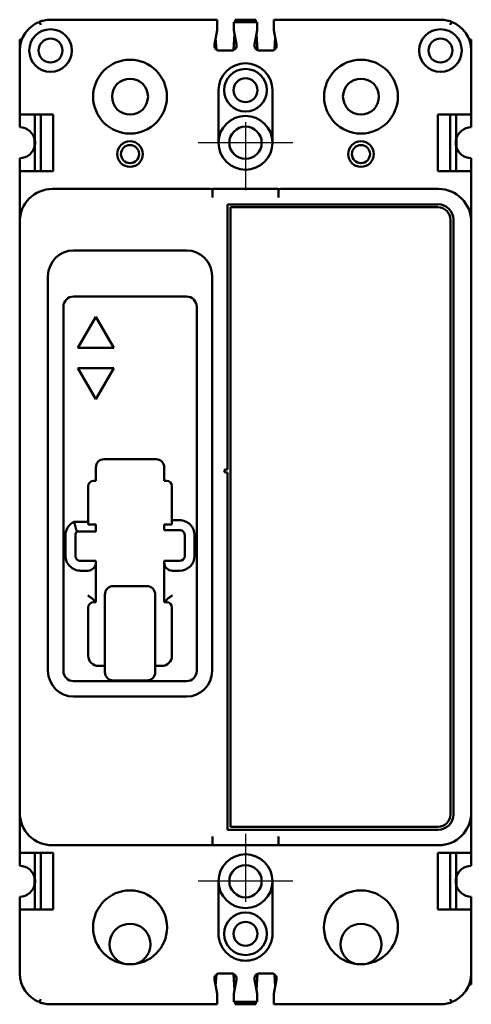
# Model space of a CAD drawing. Extents: x -35 to 35, y -133 to 19.
import ezdxf

# ---------------------------------------------------------------- set-up
doc = ezdxf.new("R2010")
doc.units = 0
doc.header["$MEASUREMENT"] = 0
doc.layers.add('Center Mark (ANSI)', color=7, linetype='Continuous', lineweight=25)
doc.layers.add('Visible (ANSI)', color=7, linetype='Continuous', lineweight=50)

msp = doc.modelspace()

# ---------------------------------------------------------------- linework, layer by layer
at = {"layer": 'Center Mark (ANSI)', "linetype": 'Continuous'}
for p, q in [((0, 3.17), (0, -7.34)), ((7.34, 0), (-7.34, 0)), ((0, -106.96), (0, -117.48)), ((7.34, -114.3), (-7.34, -114.3))]:
    msp.add_line(p, q, dxfattribs=at)
at = {"layer": 'Visible (ANSI)'}
for p, q in [((-31.67, 18.26), (-31.85, 18.74)), ((-30.15, 19.05), (-5.56, 19.05)), ((-5.56, 19.05), (-4.37, 19.05)), ((-4.37, 19.05), (-4.37, 18.57)), ((-4.37, 18.57), (-4.37, 18.26)), ((-1.83, 18.26), (-1.83, 18.67)), ((1.83, 18.67), (-1.83, 18.67)), ((-1.59, 19.05), (-1.61, 18.67)), ((-1.59, 19.05), (1.59, 19.05)), ((1.46, 19.05), (-1.46, 19.05)), ((1.61, 18.67), (1.59, 19.05)), ((1.83, 18.67), (1.83, 18.26)), ((4.37, 18.57), (4.37, 19.05)), ((4.37, 19.05), (5.56, 19.05)), ((4.37, 18.26), (4.37, 18.57)), ((30.15, 19.05), (5.56, 19.05)), ((31.67, 18.26), (31.85, 18.74)), ((-4.8, 15.21), (-4.37, 17.45)), ((-4.37, 17.45), (-4.37, 18.26)), ((-1.72, 16.88), (-1.87, 14.33)), ((-1.83, 18.26), (-1.83, 17.45)), ((-1.83, 17.45), (-1.39, 15.21)), ((1.39, 15.21), (1.83, 17.45)), ((1.87, 14.33), (1.72, 16.88)), ((1.83, 17.45), (1.83, 18.26)), ((4.37, 18.26), (4.37, 17.45)), ((4.37, 17.45), (4.8, 15.21)), ((-34.93, 16), (-34.6, 16)), ((-34.93, 16), (-34.93, 14.27)), ((-34.93, 16), (-34.6, 16)), ((-4.51, 14.44), (-4.62, 16.18)), ((4.6, 16.28), (4.48, 14.42)), ((34.92, 16), (34.6, 16)), ((34.6, 16), (34.92, 16)), ((34.92, 16), (34.92, 14.27)), ((-34.93, 14.27), (-34.93, 4.37)), ((-2.17, 14.28), (-4.03, 14.28)), ((4.03, 14.28), (2.16, 14.28)), ((34.92, 14.27), (34.92, 4.37)), ((-4.17, 0), (-4.17, 8.13)), ((4.17, 8.13), (4.17, 0)), ((-34.93, 2.39), (-34.93, 4.37)), ((-34.42, 4.37), (-34.93, 4.37)), ((-34.42, 4.37), (-29.77, 4.37)), ((-32.56, 4.37), (-32.56, 0.35)), ((-31.64, 4.37), (-31.64, -4.37)), ((-29.77, 4.37), (-29.77, -4.37)), ((29.77, 4.37), (29.77, -4.37)), ((34.42, 4.37), (29.77, 4.37)), ((31.64, 4.37), (31.64, -4.37)), ((32.56, 4.37), (32.56, 0.35)), ((34.42, 4.37), (34.92, 4.37)), ((34.92, 2.39), (34.92, 4.37)), ((-32.64, 0.69), (-32.64, -0.69)), ((32.64, 0.69), (32.64, -0.69)), ((-32.56, -0.35), (-32.56, -4.37)), ((32.56, -0.35), (32.56, -4.37)), ((-34.93, -4.37), (-34.93, -2.39)), ((34.92, -4.37), (34.92, -2.39)), ((-34.93, -4.37), (-34.42, -4.37)), ((-34.93, -4.37), (-34.93, -12.22)), ((-29.77, -4.37), (-34.42, -4.37)), ((29.77, -4.37), (34.42, -4.37)), ((34.92, -4.37), (34.42, -4.37)), ((34.92, -4.37), (34.92, -12.22)), ((-5.87, -7.14), (-29.85, -7.14)), ((-5.08, -7.14), (5.08, -7.14)), ((-5.08, -8.41), (-5.08, -7.14)), ((5.08, -7.14), (5.08, -8.41)), ((5.87, -7.14), (29.84, -7.14)), ((-5.08, -8.41), (-5.08, -8.49)), ((5.08, -8.49), (5.08, -8.41)), ((-2.77, -50.55), (-2.77, -9.53)), ((-2.77, -9.53), (29.77, -9.53)), ((-2.31, -105.89), (-2.31, -9.98)), ((-2.31, -9.98), (29.77, -9.98)), ((31.7, -11.91), (31.7, -103.96)), ((32.16, -11.91), (32.16, -103.96)), ((-34.93, -12.22), (-34.93, -103.66)), ((34.92, -12.22), (34.92, -103.66)), ((-9.12, -16.66), (-26.59, -16.66)), ((-30.56, -20.62), (-30.56, -81.76)), ((-5.16, -81.76), (-5.16, -20.62)), ((-26.59, -23.8), (-9.12, -23.8)), ((-28.17, -81.76), (-28.17, -25.37)), ((-7.54, -25.37), (-7.54, -81.76)), ((-25.91, -31.72), (-23.14, -26.93)), ((-23.14, -26.93), (-20.37, -31.72)), ((-20.37, -31.72), (-25.91, -31.72)), ((-25.91, -34.9), (-20.37, -34.9)), ((-23.14, -39.69), (-25.91, -34.9)), ((-20.37, -34.9), (-23.14, -39.69)), ((-23.14, -52.32), (-23.14, -50.25)), ((-21.87, -48.98), (-13.84, -48.98)), ((-12.57, -50.25), (-12.57, -52.32)), ((-3.02, -50.55), (-2.77, -50.55)), ((-2.77, -51.05), (-3.02, -51.05)), ((-2.77, -106.35), (-2.77, -51.05)), ((-24.33, -58.65), (-24.33, -53.14)), ((-23.52, -52.32), (-23.14, -52.32)), ((-12.57, -52.32), (-12.19, -52.32)), ((-11.38, -53.14), (-11.38, -58.42)), ((-24.33, -58.65), (-26.51, -58.65)), ((-24.33, -59.08), (-24.33, -58.65)), ((-23.14, -59.08), (-24.33, -59.08)), ((-23.14, -60.17), (-23.14, -59.08)), ((-11.38, -59.08), (-12.57, -59.08)), ((-12.57, -59.08), (-12.57, -59.94)), ((-11.38, -58.42), (-11.38, -59.08)), ((-10.21, -58.42), (-11.38, -58.42)), ((-27.84, -60.76), (-27.84, -63.9)), ((-26.31, -63.91), (-26.31, -60.76)), ((-26.07, -60.17), (-23.14, -60.17)), ((-12.57, -59.94), (-10.21, -59.94)), ((-9.4, -60.76), (-9.4, -63.91)), ((-7.87, -63.91), (-7.87, -60.76)), ((-23.14, -64.72), (-25.5, -64.72)), ((-23.14, -64.97), (-23.14, -64.72)), ((-23.14, -71.12), (-23.14, -64.97)), ((-10.21, -64.72), (-12.57, -64.72)), ((-12.57, -64.72), (-12.57, -64.97)), ((-12.57, -64.97), (-12.57, -71.12)), ((-25.5, -66.24), (-24.41, -66.24)), ((-11.3, -66.24), (-10.21, -66.24)), ((-21.74, -69.97), (-21.74, -76.02)), ((-20.47, -68.61), (-15.24, -68.61)), ((-13.97, -76.02), (-13.97, -69.97)), ((-23.14, -71.12), (-23.52, -70.74)), ((-23.52, -71.12), (-23.14, -71.12)), ((-12.19, -70.74), (-12.57, -71.12)), ((-12.57, -71.12), (-12.19, -71.12)), ((-24.33, -79.4), (-24.33, -71.93)), ((-11.38, -71.93), (-11.38, -79.4)), ((-21.74, -76.02), (-21.74, -81.96)), ((-13.97, -81.96), (-13.97, -76.02)), ((-21.74, -80.98), (-22.76, -80.98)), ((-12.95, -80.98), (-13.97, -80.98)), ((-9.12, -83.34), (-26.59, -83.34)), ((-20.47, -83.23), (-15.24, -83.23)), ((-26.59, -85.73), (-9.12, -85.73)), ((-34.93, -103.66), (-34.93, -109.93)), ((34.92, -103.66), (34.92, -109.93)), ((29.77, -106.35), (-2.77, -106.35)), ((29.77, -105.89), (-2.31, -105.89)), ((-5.08, -107.39), (-5.08, -107.47)), ((-5.08, -108.74), (-5.08, -107.47)), ((5.08, -107.47), (5.08, -107.39)), ((5.08, -107.47), (5.08, -108.74)), ((-29.85, -108.74), (-5.87, -108.74)), ((-5.08, -108.74), (5.08, -108.74)), ((29.84, -108.74), (5.87, -108.74)), ((-34.93, -111.91), (-34.93, -109.93)), ((-34.42, -109.93), (-34.93, -109.93)), ((-34.42, -109.93), (-29.77, -109.93)), ((-32.56, -113.95), (-32.56, -109.93)), ((-31.64, -118.67), (-31.64, -109.93)), ((-29.77, -109.93), (-29.77, -118.67)), ((29.77, -109.93), (29.77, -118.67)), ((34.42, -109.93), (29.77, -109.93)), ((31.64, -118.67), (31.64, -109.93)), ((32.56, -113.95), (32.56, -109.93)), ((34.42, -109.93), (34.92, -109.93)), ((34.92, -111.91), (34.92, -109.93)), ((-32.64, -114.99), (-32.64, -113.61)), ((-4.17, -118.67), (-4.17, -114.3)), ((4.17, -114.3), (4.17, -118.67)), ((32.64, -114.99), (32.64, -113.61)), ((-32.56, -118.67), (-32.56, -114.65)), ((32.56, -118.67), (32.56, -114.65)), ((-34.93, -118.67), (-34.93, -116.69)), ((34.92, -118.67), (34.92, -116.69)), ((-34.93, -118.67), (-34.42, -118.67)), ((-34.93, -118.67), (-34.93, -128.57)), ((-29.77, -118.67), (-34.42, -118.67)), ((-4.17, -122.43), (-4.17, -118.67)), ((4.17, -118.67), (4.17, -122.43)), ((29.77, -118.67), (34.42, -118.67)), ((34.92, -118.67), (34.42, -118.67)), ((34.92, -118.67), (34.92, -128.57)), ((-4.37, -131.75), (-4.8, -129.51)), ((-4.62, -130.48), (-4.51, -128.74)), ((-4.03, -128.58), (-3.76, -128.58)), ((-3.76, -128.58), (-2.17, -128.58)), ((-1.87, -128.63), (-1.72, -131.18)), ((-1.39, -129.51), (-1.83, -131.75)), ((1.83, -131.75), (1.39, -129.51)), ((1.72, -131.18), (1.87, -128.63)), ((2.16, -128.58), (3.76, -128.58)), ((3.76, -128.58), (4.03, -128.58)), ((4.8, -129.51), (4.37, -131.75)), ((4.48, -128.72), (4.6, -130.58)), ((34.92, -130.3), (34.92, -128.57)), ((34.05, -130.3), (34.05, -130.3)), ((34.92, -130.3), (34.6, -130.3)), ((34.92, -130.3), (34.6, -130.3)), ((-4.37, -132.56), (-4.37, -131.75)), ((-4.37, -132.56), (-4.37, -132.87)), ((-1.83, -131.75), (-1.83, -132.56)), ((-1.83, -132.97), (-1.83, -132.56)), ((1.83, -132.56), (1.83, -131.75)), ((1.83, -132.56), (1.83, -132.97)), ((4.37, -131.75), (4.37, -132.56)), ((4.37, -132.87), (4.37, -132.56)), ((-30.15, -133.35), (-5.56, -133.35)), ((-5.56, -133.35), (-4.37, -133.35)), ((-4.37, -132.87), (-4.37, -133.35)), ((-1.83, -132.97), (1.83, -132.97)), ((-1.61, -132.97), (-1.59, -133.35)), ((1.59, -133.35), (-1.59, -133.35)), ((1.46, -133.35), (-1.46, -133.35)), ((1.59, -133.35), (1.61, -132.97)), ((4.37, -133.35), (4.37, -132.87)), ((4.37, -133.35), (5.56, -133.35)), ((30.15, -133.35), (5.56, -133.35))]:
    msp.add_line(p, q, dxfattribs=at)
for centre, radius in [((-30.15, 14.27), 3.3), ((30.15, 14.27), 3.3), ((-30.15, 14.27), 1.85), ((30.15, 14.27), 1.85), ((-17.86, 7.14), 5.71), ((17.86, 7.14), 5.71), ((0, 8.13), 3.3), ((-17.86, 7.14), 2.78), ((0, 8.13), 1.85), ((17.86, 7.14), 2.78), ((0, 0), 2.5), ((-17.86, -1.75), 1.98), ((17.86, -1.75), 1.98), ((-17.86, -1.75), 1.4), ((17.86, -1.75), 1.4), ((0, -114.3), 2.5), ((-17.86, -121.44), 5.72), ((17.86, -121.44), 5.72), ((0, -122.43), 3.3), ((0, -122.43), 1.85)]:
    msp.add_circle(centre, radius, dxfattribs=at)
for centre, radius, start, end in [((-30.15, 14.27), 4.78, 110.8489, 180), ((30.15, 14.27), 4.78, 0, 69.1511), ((-4.03, 15.06), 0.787, 168.9781, 270), ((-2.17, 15.06), 0.787, 270, 10.9812), ((4.03, 15.06), 0.787, 270.0185, 11.0185), ((0, 8.13), 4.17, 0, 180), ((0, 0), 4.17, 0, 180), ((-34.93, 0), 2.39, 8.3649, 90), ((34.92, 0), 2.39, 90, 171.6351), ((-34.93, 0), 2.39, 351.6351, 8.3649), ((34.92, 0), 2.39, 171.6351, 188.3649), ((-34.93, 0), 2.39, 270, 351.6351), ((0, 0), 4.17, 180, 0), ((34.92, 0), 2.39, 188.3649, 270), ((-29.85, -12.22), 5.08, 90, 180), ((-5.87, -12.22), 5.08, 81.0832, 90), ((5.87, -12.22), 5.08, 90, 98.9168), ((29.84, -12.22), 5.08, 0, 90), ((29.77, -11.91), 2.39, 0, 90), ((29.77, -11.91), 1.93, 0, 90), ((-26.59, -20.62), 3.96, 90, 180), ((-9.12, -20.62), 3.96, 0, 90), ((-26.59, -25.37), 1.57, 90, 180), ((-9.12, -25.37), 1.57, 0, 90), ((-21.87, -50.25), 1.27, 90, 180), ((-13.84, -50.25), 1.27, 0, 90), ((-3.02, -50.8), 0.254, 90, 270), ((-23.52, -53.14), 0.813, 90, 179.9999), ((-12.19, -53.14), 0.813, 0, 90), ((-25.5, -60.76), 2.34, 115.5451, 179.9989), ((-10.21, -60.76), 2.34, 0, 90.0005), ((-25.5, -60.76), 0.813, 134.0302, 179.997), ((-10.21, -60.76), 0.813, 0, 90.0015), ((-25.51, -63.91), 2.33, 179.7789, 270.222), ((-25.51, -63.91), 0.808, 179.6716, 270.3297), ((-10.21, -63.91), 0.813, 270, 0), ((-10.21, -63.91), 2.34, 270, 0), ((-24.41, -64.97), 1.27, 270, 0), ((-11.3, -64.97), 1.27, 180, 270), ((-23.52, -71.93), 0.813, 90, 180), ((-12.19, -71.93), 0.813, 0, 90), ((-22.76, -79.4), 1.57, 180, 270), ((-12.95, -79.4), 1.57, 270, 0), ((-26.59, -81.76), 3.96, 180, 270), ((-26.59, -81.76), 1.57, 180, 270), ((-20.47, -81.96), 1.27, 180, 270), ((-15.24, -81.96), 1.27, 270, 0), ((-9.12, -81.76), 3.96, 270, 0), ((-9.12, -81.76), 1.57, 270, 0), ((-29.85, -103.66), 5.08, 180, 270), ((29.77, -103.96), 2.39, 270, 0), ((29.77, -103.96), 1.93, 270, 0), ((29.84, -103.66), 5.08, 270, 0), ((-5.87, -103.65), 5.08, 270.0053, 278.9136), ((5.87, -103.65), 5.08, 261.0864, 269.9947), ((0, -114.3), 4.17, 0, 180), ((-34.93, -114.3), 2.39, 8.3649, 90), ((34.92, -114.3), 2.39, 90, 171.6351), ((-34.93, -114.3), 2.39, 351.6351, 8.3649), ((0, -114.3), 4.17, 180, 0), ((34.92, -114.3), 2.39, 171.6351, 188.3649), ((-34.93, -114.3), 2.39, 270, 351.6351), ((34.92, -114.3), 2.39, 188.3649, 270), ((-17.86, -124.05), 3.17, 288.6977, 251.3023), ((17.86, -124.05), 3.17, 288.6977, 251.3023), ((0, -122.43), 4.17, 180, 185.4429), ((0, -122.43), 4.17, 185.4429, 237.0982), ((0, -122.43), 4.17, 302.9018, 354.5571), ((0, -122.43), 4.17, 354.5571, 0), ((0, -122.43), 4.17, 237.0982, 251.882), ((0, -122.43), 4.17, 251.882, 288.118), ((0, -122.43), 4.17, 288.118, 302.9018), ((-30.15, -128.57), 4.78, 180, 249.1514), ((-4.03, -129.36), 0.787, 152.7124, 191.0219), ((-4.03, -129.36), 0.787, 90, 152.7124), ((-2.17, -129.36), 0.787, 355.0272, 90), ((-2.17, -129.36), 0.787, 349.0188, 355.0272), ((4.03, -129.36), 0.787, 27.2688, 89.9815), ((4.03, -129.36), 0.787, 348.9815, 27.2688), ((30.15, -128.57), 4.78, 290.8486, 0)]:
    msp.add_arc(centre, radius, start, end, dxfattribs=at)
for centre, major_axis, ratio, start_param, end_param in [((-20.47, -69.97), (0, 1.36), 0.936869, 0, 1.570796), ((-15.24, -69.97), (0, 1.36), 0.936869, 4.712389, 6.283185), ((2.1, -129.3), (0.414, 0.648), 0.908908, 2.279652, 2.387294), ((-31.67, -132.56), (-0.181, -0.475), 0.00001, 6.282368, 7.853572), ((31.67, -132.56), (0.181, -0.475), 0.00001, 4.71802, 6.294448)]:
    msp.add_ellipse(centre, major_axis=major_axis, ratio=ratio, start_param=start_param, end_param=end_param, dxfattribs=at)
for points, knots in [([(-30.15, 19.05), (-30.18, 19.05), (-30.21, 19.05), (-30.54, 19.04), (-31.09, 18.98), (-31.63, 18.82), (-31.85, 18.74)], [-0.0078154, -0.0078154, -0.0078154, -0.0078154, 0, 0, 0.0857138, 0.1499991, 0.1499991, 0.1499991, 0.1499991]), ([(30.15, 19.05), (30.18, 19.05), (30.21, 19.05), (30.54, 19.04), (31.09, 18.98), (31.63, 18.82), (31.85, 18.74)], [-0.0078154, -0.0078154, -0.0078154, -0.0078154, 0, 0, 0.0857138, 0.1499991, 0.1499991, 0.1499991, 0.1499991]), ([(2.16, 14.28), (1.98, 14.27), (1.7, 14.38), (1.41, 14.74), (1.36, 15.03), (1.39, 15.21)], [0, 0, 0, 0, 0.03654216, 0.05508548, 0.09217213, 0.09217213, 0.09217213, 0.09217213]), ([(-24.41, -70.05), (-24.41, -70.05), (-24.41, -70.05), (-24.25, -70.15), (-24.09, -70.26), (-23.79, -70.49), (-23.64, -70.62), (-23.52, -70.74)], [-0.5396831, -0.5396831, -0.5396831, -0.5396831, -0.5390546, -0.5390546, -0.4775026, -0.4775026, -0.4076576, -0.4076576, -0.4076576, -0.4076576]), ([(-12.19, -70.74), (-12.07, -70.62), (-11.92, -70.49), (-11.62, -70.26), (-11.47, -70.15), (-11.31, -70.05), (-11.3, -70.05), (-11.3, -70.05)], [-0.1196901, -0.1196901, -0.1196901, -0.1196901, -0.0560681, -0.0560681, 0, 0, 0.0005724, 0.0005724, 0.0005724, 0.0005724]), ([(1.38, -129.43), (1.37, -129.28), (1.4, -129.11), (1.48, -128.98), (1.53, -128.89), (1.59, -128.82), (1.66, -128.76), (1.8, -128.64), (1.98, -128.57), (2.16, -128.58)], [0.00793176, 0.00793176, 0.00793176, 0.00793176, 0.04308135, 0.04308135, 0.04308135, 0.0635753, 0.0635753, 0.0635753, 0.10396144, 0.10396144, 0.10396144, 0.10396144]), ([(-31.85, -133.04), (-31.63, -133.12), (-31.1, -133.28), (-30.56, -133.34), (-30.22, -133.35), (-30.19, -133.35), (-30.15, -133.35)], [0, 0, 0, 0, 0.0634066, 0.1479486, 0.1479486, 0.1578716, 0.1578716, 0.1578716, 0.1578716]), ([(31.85, -133.04), (31.63, -133.12), (31.1, -133.28), (30.56, -133.34), (30.22, -133.35), (30.19, -133.35), (30.15, -133.35)], [0, 0, 0, 0, 0.0634066, 0.1479486, 0.1479486, 0.1578716, 0.1578716, 0.1578716, 0.1578716])]:
    msp.add_open_spline(points, degree=3, knots=knots, dxfattribs=at)
for points, degree in [([(-1.46, 19.05), (-1.46, 19.05), (-1.46, 19.05), (-1.46, 19.05)], 3), ([(1.46, 19.05), (1.46, 19.05), (1.46, 19.05), (1.46, 19.05)], 3), ([(-26.51, -58.65), (-26.29, -59.62), (-26.07, -60.17)], 2), ([(-1.46, -133.35), (-1.46, -133.35), (-1.46, -133.35), (-1.46, -133.35)], 3), ([(1.46, -133.35), (1.46, -133.35), (1.46, -133.35), (1.46, -133.35)], 3)]:
    msp.add_open_spline(points, degree=degree, dxfattribs=at)

doc.saveas('drawing.dxf')
